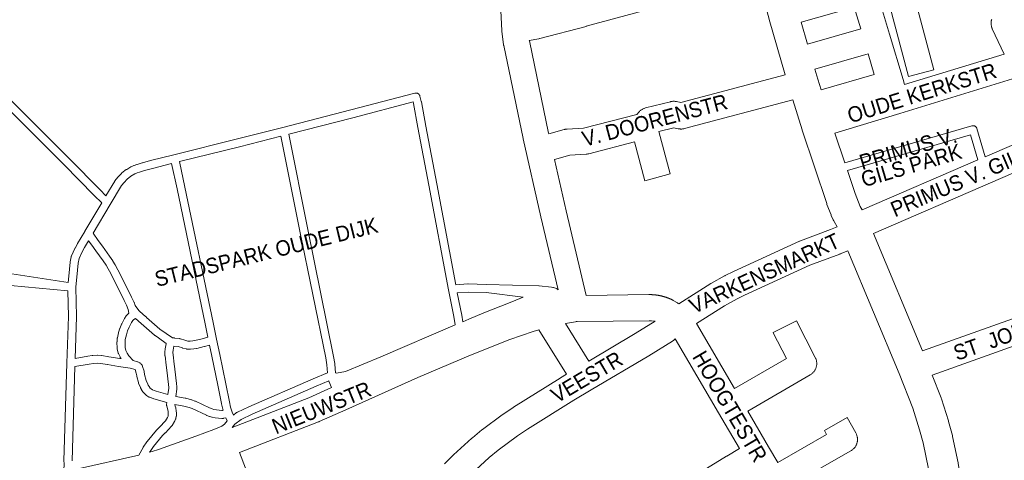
# Model space of a CAD drawing. Header units: metres. Extents: x 123819 to 142731, y 393440 to 405763.
# Tile 153 of 256: x 133764 to 134255, y 395764 to 395984. Entities that reach past the tile are written whole.
import ezdxf
from ezdxf.enums import TextEntityAlignment as Align

# ---------------------------------------------------------------- set-up
doc = ezdxf.new("R2010")
doc.units = ezdxf.units.M
doc.header["$MEASUREMENT"] = 0
for name, color, linetype, lineweight in [('gs-anno-wegen algemeen tekst', 7, 'Continuous', 0), ('gs-knt-aanvullende hoofdweg', 7, 'Continuous', 0), ('gs-knt-paden', 7, 'Continuous', 0), ('gs-knt-wegen algemeen', 7, 'Continuous', 0)]:
    doc.layers.add(name, color=color, linetype=linetype, lineweight=lineweight)
doc.styles.add('Style-Arial', font='arial.ttf')

msp = doc.modelspace()

# ---------------------------------------------------------------- linework, layer by layer
at = {"layer": 'gs-knt-aanvullende hoofdweg', "color": 7, "linetype": 'Continuous', "flags": 128}
for points in [[(134145.57, 395956.91), (134137.59, 395984.46), (134137.55, 395984.6), (134132.21, 396004.51)], [(134153.59, 395983.18), (134156.78, 395972.18)], [(134160.41, 395959.67), (134161.83, 395954.76), (134163.51, 395949.36)], [(134171.48, 395880.96), (134169.94, 395883.76), (134169.81, 395884), (134169.55, 395884.53), (134169.53, 395884.57), (134169.4, 395884.84), (134169.38, 395884.88), (134168.56, 395886.73), (134168.43, 395887.04), (134166.43, 395892.19), (134166.4, 395892.28), (134166.35, 395892.41), (134166.28, 395892.62), (134154.04, 395929.31), (134153.99, 395929.45), (134149.31, 395944.44)], [(134170.4, 395927.71), (134175.33, 395912.94)], [(134176.6, 395909.12), (134180.45, 395897.59), (134183.05, 395891.12), (134183.96, 395889.46)], [(134189.57, 395877.71), (134214.02, 395819.12)], [(134228.32, 395699.61), (134228.12, 395701.45), (134219.06, 395748.68), (134219.03, 395748.81), (134217.04, 395760.28), (134214.43, 395773.16), (134212.58, 395779.79), (134209.28, 395790.48), (134202.48, 395807.75), (134176.89, 395869.1)], [(134218.9, 395807.04), (134223.36, 395795.72), (134223.45, 395795.45), (134223.54, 395795.19), (134226.96, 395784.13), (134227.02, 395783.92), (134228.97, 395776.92), (134229.04, 395776.66), (134229.1, 395776.4), (134231.78, 395763.16), (134231.82, 395762.96), (134233.82, 395751.45), (134242.93, 395703.97), (134242.98, 395703.67), (134243.02, 395703.36), (134243.87, 395695.5), (134245.31, 395685.62), (134247.8, 395671.68)]]:
    msp.add_lwpolyline(points, dxfattribs=at)
at = {"layer": 'gs-knt-paden', "color": 7, "linetype": 'Continuous', "flags": 128}
for points in [[(133747.25, 395956.22), (133776.21, 395927.39), (133776.21, 395927.38), (133788.64, 395914.94), (133803.86, 395899.45), (133806.84, 395896.49), (133811.17, 395903.74), (133811.22, 395903.81), (133811.26, 395903.87), (133811.31, 395903.94), (133812.72, 395905.76), (133812.77, 395905.81), (133812.81, 395905.86), (133812.86, 395905.91), (133814.56, 395907.7), (133814.61, 395907.75), (133814.67, 395907.81), (133814.73, 395907.86), (133814.79, 395907.91), (133816.96, 395909.57), (133817.03, 395909.62), (133817.1, 395909.66), (133817.17, 395909.71), (133819.28, 395910.94), (133819.35, 395910.98), (133819.41, 395911.01), (133819.48, 395911.04), (133820.79, 395911.62), (133820.86, 395911.65), (133820.92, 395911.68), (133822.24, 395912.15), (133822.32, 395912.18), (133824.9, 395912.98), (133824.99, 395913.01), (133829.08, 395914.08), (133840.62, 395917.02), (133840.63, 395917.03), (133872.42, 395924.91), (133895.11, 395930.62), (133929, 395939.36), (133960.94, 395947.73), (133961.04, 395947.75), (133961.14, 395947.77), (133961.23, 395947.78), (133961.33, 395947.79), (133961.43, 395947.79), (133961.53, 395947.79), (133961.63, 395947.79), (133961.73, 395947.77), (133961.82, 395947.76), (133961.92, 395947.74), (133962.01, 395947.71), (133962.11, 395947.68), (133962.2, 395947.65), (133962.29, 395947.61), (133962.38, 395947.57), (133962.47, 395947.52), (133962.55, 395947.47), (133962.63, 395947.41), (133962.71, 395947.35), (133962.79, 395947.29), (133962.86, 395947.22), (133962.93, 395947.15), (133962.99, 395947.08), (133963.05, 395947), (133963.11, 395946.92), (133963.16, 395946.84), (133963.21, 395946.75), (133963.26, 395946.66), (133963.3, 395946.57), (133963.34, 395946.48), (133963.37, 395946.39), (133963.4, 395946.29), (133964.11, 395943.59), (133964.12, 395943.52), (133964.14, 395943.44), (133966.35, 395931.26), (133971.77, 395902.55), (133981.24, 395852.1), (133987.37, 395852.5), (133987.46, 395852.51), (133987.55, 395852.51), (133996.51, 395852.31), (134022.77, 395851.55), (134022.85, 395851.54), (134022.93, 395851.54), (134028.98, 395850.88), (134029.04, 395850.87), (134029.1, 395850.86), (134029.7, 395850.76), (134029.78, 395850.74), (134029.86, 395850.73), (134029.93, 395850.71), (134030.01, 395850.68), (134031.48, 395850.19), (134031.52, 395850.18), (134031.57, 395850.16), (134031.61, 395850.14), (134031.66, 395850.12), (134031.7, 395850.1), (134031.75, 395850.08), (134031.79, 395850.06), (134031.84, 395850.03), (134031.87, 395850.01), (134031.92, 395849.98), (134031.96, 395849.96), (134032, 395849.92), (134032.04, 395849.9), (134032.08, 395849.87), (134032.12, 395849.84), (134032.16, 395849.8), (134032.19, 395849.77), (134032.35, 395849.63)], [(133738.12, 395860.89), (133787.96, 395853.17), (133788.58, 395859.77), (133788.58, 395859.82), (133789.01, 395863.43), (133789.02, 395863.49), (133789.03, 395863.54), (133789.47, 395866.09), (133789.49, 395866.18), (133789.51, 395866.27), (133789.53, 395866.35), (133789.56, 395866.43), (133789.6, 395866.52), (133789.63, 395866.6), (133791.32, 395870.23), (133791.35, 395870.3), (133791.39, 395870.36), (133792.64, 395872.61), (133792.66, 395872.65), (133796.23, 395878.76), (133796.24, 395878.78), (133804.72, 395892.94), (133801.02, 395896.6), (133801, 395896.62), (133785.77, 395912.11), (133773.37, 395924.54), (133747.62, 395950.17)], [(133921.29, 395808.19), (133921.73, 395807.95), (133926.29, 395808.75), (133943.85, 395816.1), (133981.02, 395832.07), (133980.3, 395836.25), (133977.62, 395849.58), (133977.62, 395849.6), (133967.82, 395901.81), (133962.4, 395930.52), (133962.4, 395930.53), (133960.2, 395942.65), (133960.02, 395943.33), (133930.01, 395935.47), (133897.95, 395927.2), (133907.5, 395879.63), (133920.35, 395816.36), (133920.36, 395816.3), (133920.98, 395812.74), (133920.99, 395812.67), (133921, 395812.6), (133921, 395812.53), (133921.29, 395808.19)], [(134175.33, 395912.94), (134238.74, 395931.4), (134238.83, 395931.43), (134238.93, 395931.45), (134239.03, 395931.46), (134239.13, 395931.47), (134239.22, 395931.48), (134239.32, 395931.48), (134239.42, 395931.48), (134239.52, 395931.47), (134239.62, 395931.46), (134239.71, 395931.44), (134239.81, 395931.42), (134239.9, 395931.39), (134240, 395931.36), (134240.09, 395931.32), (134240.18, 395931.28), (134240.27, 395931.23), (134240.35, 395931.18), (134240.43, 395931.13), (134240.51, 395931.07), (134240.59, 395931.01), (134240.67, 395930.95), (134240.74, 395930.88), (134240.8, 395930.81), (134240.87, 395930.73), (134240.93, 395930.65), (134240.98, 395930.57), (134241.03, 395930.49), (134241.08, 395930.4), (134241.13, 395930.31), (134241.16, 395930.22), (134241.2, 395930.13), (134241.23, 395930.04)], [(134241.23, 395930.04), (134245.35, 395916.02)], [(133861.95, 395824.97), (133863.61, 395817.36), (133863.62, 395817.33), (133866.59, 395802.75), (133866.59, 395802.73), (133868.37, 395793.62), (133868.98, 395791.09), (133869.69, 395788.59), (133870.39, 395787.08), (133872.01, 395788.29), (133872.08, 395788.34), (133872.15, 395788.38), (133872.23, 395788.43), (133872.3, 395788.47), (133872.38, 395788.51), (133878.13, 395791.12), (133878.16, 395791.14), (133910.09, 395805.12), (133910.09, 395805.13), (133917.26, 395808.23), (133917, 395812.16), (133916.41, 395815.59), (133903.56, 395878.83), (133894.05, 395926.2), (133873.4, 395921.01), (133843.48, 395913.59), (133846.2, 395900.77), (133860.23, 395833.36), (133861.94, 395824.97), (133861.95, 395824.97), (133861.95, 395824.97)], [(134241.63, 395914.41), (134237.94, 395926.98), (134176.6, 395909.12)], [(133803.01, 395874.23), (133805.03, 395871.35), (133808.63, 395866.34), (133808.65, 395866.32), (133810.22, 395864.06), (133810.25, 395864.01), (133810.28, 395863.96), (133811.43, 395862.08), (133811.46, 395862.03), (133811.48, 395861.98), (133812.77, 395859.58), (133812.8, 395859.53), (133819.57, 395846.03), (133819.59, 395845.99), (133820.76, 395843.53), (133820.8, 395843.44), (133820.83, 395843.36), (133821.44, 395841.73), (133823.2, 395839.21), (133825.55, 395837.14), (133827.05, 395835.86), (133827.08, 395835.83), (133833.64, 395830.02), (133839.96, 395825.62), (133840.98, 395825.55), (133841.04, 395825.54), (133841.1, 395825.54), (133843.59, 395825.21), (133843.68, 395825.2), (133843.78, 395825.18), (133843.87, 395825.15), (133843.96, 395825.13), (133846.13, 395824.41), (133847.67, 395824.02), (133848.83, 395823.92), (133850.09, 395824.05), (133851.18, 395824.24), (133854.86, 395825.19), (133857.64, 395825.98), (133856.29, 395832.54), (133842.27, 395899.95), (133839.58, 395912.61), (133830.09, 395910.19), (133826.05, 395909.13), (133823.55, 395908.35), (133822.36, 395907.92), (133821.21, 395907.41), (133819.3, 395906.3), (133817.36, 395904.81), (133815.84, 395903.21), (133814.56, 395901.57), (133808.98, 395892.23), (133800.38, 395877.86), (133803.01, 395874.24), (133803.01, 395874.24), (133803.01, 395874.23)], [(133816.12, 395835.27), (133816.15, 395835.33), (133816.94, 395836.58), (133816.99, 395836.65), (133817.03, 395836.72), (133817.08, 395836.78), (133817.14, 395836.85), (133817.19, 395836.91), (133817.25, 395836.96), (133818.13, 395837.81), (133818.19, 395837.86), (133818.25, 395837.91), (133818.3, 395837.95), (133817.95, 395839.71), (133817.09, 395841.88), (133815.97, 395844.24), (133809.22, 395857.71), (133807.97, 395860.03), (133806.88, 395861.82), (133805.36, 395864.01), (133801.76, 395869.01), (133801.75, 395869.03), (133799.73, 395871.92), (133798.15, 395874.08), (133796.14, 395870.64), (133794.94, 395868.47), (133793.39, 395865.14), (133793, 395862.91), (133792.58, 395859.37), (133791.79, 395850.91), (133792.11, 395836.24), (133792.11, 395836.19), (133792.1, 395836.13), (133791.44, 395815.35), (133797.71, 395816.41), (133799.95, 395816.83), (133800.03, 395816.84), (133800.12, 395816.86), (133800.21, 395816.86), (133802.59, 395816.99), (133802.67, 395817), (133802.76, 395817), (133802.84, 395816.99), (133804.62, 395816.87), (133804.7, 395816.86), (133804.78, 395816.85), (133804.85, 395816.84), (133808.18, 395816.22), (133813.74, 395815.33), (133814.35, 395815.24), (133813.97, 395815.84), (133813.92, 395815.92), (133813.87, 395816), (133813.83, 395816.09), (133813.06, 395817.75), (133813.02, 395817.83), (133812.99, 395817.91), (133812.96, 395818), (133812.94, 395818.08), (133812.43, 395820.02), (133812.41, 395820.12), (133812.39, 395820.21), (133812.38, 395820.31), (133812.37, 395820.41), (133812.37, 395820.51), (133812.33, 395823.49), (133812.33, 395823.59), (133812.34, 395823.68), (133812.47, 395825.29), (133812.48, 395825.38), (133812.49, 395825.47), (133812.51, 395825.57), (133813.09, 395828.15), (133813.11, 395828.24), (133813.14, 395828.33), (133813.82, 395830.46), (133813.85, 395830.53), (133813.87, 395830.61), (133814.66, 395832.51), (133814.7, 395832.6), (133814.74, 395832.68), (133816.08, 395835.2), (133816.11, 395835.26), (133816.11, 395835.27), (133816.12, 395835.27)], [(133785.72, 395755.41), (133785.97, 395763.01), (133785.9, 395764.1), (133785.89, 395764.2), (133785.89, 395764.29), (133787.35, 395813.02), (133788.09, 395836.21), (133787.81, 395849.14), (133723.27, 395855.02)], [(133984.25, 395836.96), (133984.82, 395833.69), (133987.85, 395834.98), (133987.87, 395834.99), (133995.3, 395838.06), (133995.32, 395838.07), (134007.58, 395842.97), (134014.87, 395845.97), (133996.4, 395848.29), (133987.55, 395848.49), (133982.01, 395848.12), (133984.24, 395837.02), (133984.25, 395836.97), (133984.25, 395836.96), (133984.25, 395836.96)], [(133831.88, 395799.02), (133837.7, 395797.34), (133838.19, 395800.44), (133838.19, 395800.8), (133838.03, 395802.38), (133837.23, 395809.55), (133836.89, 395811.94), (133836.28, 395816.6), (133836.27, 395816.68), (133836.26, 395816.76), (133836.2, 395818.35), (133836.2, 395818.44), (133836.2, 395818.53), (133836.21, 395818.62), (133836.33, 395819.9), (133836.34, 395819.96), (133836.35, 395820.03), (133836.36, 395820.1), (133836.86, 395822.58), (133836.88, 395822.67), (133836.9, 395822.75), (133836.92, 395822.84), (133832.99, 395825.62), (133831.29, 395826.76), (133831.22, 395826.81), (133831.15, 395826.86), (133831.08, 395826.92), (133824.43, 395832.81), (133821.54, 395835.31), (133820.8, 395834.79), (133820.21, 395834.23), (133819.59, 395833.25), (133818.34, 395830.88), (133817.62, 395829.15), (133816.99, 395827.19), (133816.46, 395824.83), (133816.35, 395823.45), (133816.38, 395820.8), (133816.78, 395819.27), (133817.42, 395817.9), (133818.18, 395816.72), (133820.35, 395814.25), (133822.61, 395813.7), (133822.67, 395813.68), (133822.73, 395813.66), (133822.8, 395813.64), (133823.11, 395813.51), (133823.41, 395813.36), (133823.7, 395813.18), (133823.97, 395812.97), (133824.22, 395812.74), (133824.45, 395812.49), (133824.66, 395812.22), (133824.84, 395811.93), (133824.99, 395811.63), (133825.12, 395811.31), (133825.82, 395809.03), (133825.85, 395808.95), (133825.87, 395808.86), (133825.89, 395808.78), (133826.13, 395807.35), (133826.91, 395804.41), (133827.68, 395802.48), (133827.94, 395801.98), (133828.32, 395801.33), (133828.95, 395800.58), (133829.45, 395800.14), (133830.1, 395799.7), (133830.85, 395799.38), (133831.87, 395799.03), (133831.88, 395799.03), (133831.88, 395799.02)], [(133858.47, 395822.04), (133855.92, 395821.32), (133855.85, 395821.3), (133852.15, 395820.33), (133852.08, 395820.32), (133852.02, 395820.3), (133851.95, 395820.29), (133850.7, 395820.08), (133850.64, 395820.07), (133850.59, 395820.06), (133849.07, 395819.9), (133848.99, 395819.89), (133848.91, 395819.89), (133848.83, 395819.89), (133848.75, 395819.89), (133848.67, 395819.89), (133847.15, 395820.03), (133847.07, 395820.04), (133847, 395820.05), (133846.92, 395820.07), (133846.84, 395820.08), (133845.07, 395820.53), (133845, 395820.55), (133844.93, 395820.57), (133842.88, 395821.25), (133840.75, 395821.53), (133840.32, 395819.41), (133840.22, 395818.37), (133840.28, 395817.07), (133840.88, 395812.44), (133841.21, 395810.09), (133841.22, 395810.03), (133842.03, 395802.82), (133842.03, 395802.79), (133842.2, 395801.09), (133842.2, 395801.02), (133842.21, 395800.96), (133842.21, 395800.89), (133842.21, 395800.27), (133842.2, 395800.19), (133842.2, 395800.12), (133842.19, 395800.04), (133842.18, 395799.97), (133841.62, 395796.41), (133846.4, 395795.54), (133846.5, 395795.52), (133846.59, 395795.5), (133849.54, 395794.66), (133849.6, 395794.64), (133849.65, 395794.63), (133851.21, 395794.09), (133851.28, 395794.06), (133851.35, 395794.03), (133851.42, 395794), (133858.54, 395790.63), (133859.81, 395790.18), (133860.7, 395789.91), (133862, 395789.68), (133863.31, 395789.51), (133864.62, 395789.41), (133864.92, 395789.43), (133865.27, 395789.49), (133865.12, 395789.95), (133865.1, 395790.02), (133865.08, 395790.09), (133864.45, 395792.72), (133864.43, 395792.81), (133862.65, 395801.95), (133859.68, 395816.51), (133858.47, 395822.04)], [(133837.09, 395792.31), (133837.18, 395793.31), (133830.71, 395795.18), (133830.63, 395795.21), (133829.48, 395795.6), (133829.4, 395795.62), (133829.33, 395795.65), (133828.33, 395796.08), (133828.25, 395796.12), (133828.16, 395796.17), (133828.08, 395796.21), (133828, 395796.26), (133827.09, 395796.88), (133827.01, 395796.94), (133826.94, 395796.99), (133826.87, 395797.05), (133826.17, 395797.67), (133826.1, 395797.74), (133826.04, 395797.8), (133825.97, 395797.88), (133825.13, 395798.87), (133825.08, 395798.94), (133825.03, 395799.01), (133824.98, 395799.08), (133824.93, 395799.15), (133824.44, 395800), (133824.41, 395800.05), (133824.39, 395800.1), (133824.06, 395800.73), (133824.02, 395800.81), (133823.98, 395800.9), (133823.13, 395803.03), (133823.1, 395803.11), (133823.07, 395803.19), (133823.05, 395803.27), (133822.22, 395806.41), (133822.2, 395806.5), (133822.19, 395806.58), (133821.95, 395807.96), (133821.36, 395809.86), (133818.86, 395810.48), (133813.1, 395811.36), (133807.58, 395812.24), (133807.48, 395812.26), (133804.23, 395812.87), (133802.69, 395812.97), (133800.56, 395812.86), (133798.44, 395812.46), (133798.4, 395812.45), (133791.32, 395811.25), (133789.91, 395764.27)], [(133919.37, 395800.84), (133917.99, 395804.02), (133917.96, 395804.11), (133917.94, 395804.15), (133911.69, 395801.44), (133879.79, 395787.46), (133874.24, 395784.94), (133871.03, 395782.54), (133869.7, 395780.82)], [(133792.16, 395760.07), (133823.17, 395767.04), (133825.32, 395770.96), (133825.37, 395771.04), (133825.42, 395771.12), (133827.21, 395773.75), (133827.27, 395773.83), (133827.32, 395773.9), (133831.99, 395779.58), (133832.05, 395779.64), (133832.11, 395779.71), (133832.17, 395779.77), (133833.56, 395781.06), (133836.51, 395784.22), (133837.55, 395785.89), (133837.83, 395786.52), (133837.92, 395786.97), (133837.93, 395787.84), (133837.87, 395788.82), (133837.76, 395789.61), (133837.53, 395790.27), (133837.5, 395790.33), (133837.49, 395790.4), (133837.16, 395791.59), (133837.13, 395791.68), (133837.11, 395791.76), (133837.1, 395791.85), (133837.09, 395791.94), (133837.08, 395792.03), (133837.08, 395792.13), (133837.08, 395792.22), (133837.09, 395792.3), (133837.09, 395792.31), (133837.09, 395792.31)], [(133856.91, 395786.96), (133849.8, 395790.32), (133848.39, 395790.81), (133845.59, 395791.6), (133841.14, 395792.41), (133841.13, 395792.31), (133841.34, 395791.54), (133841.61, 395790.76), (133841.64, 395790.67), (133841.67, 395790.58), (133841.69, 395790.49), (133841.7, 395790.39), (133841.86, 395789.32), (133841.88, 395789.22), (133841.88, 395789.13), (133841.94, 395787.99), (133841.95, 395787.93), (133841.95, 395787.87), (133841.94, 395786.73), (133841.93, 395786.65), (133841.93, 395786.57), (133841.92, 395786.49), (133841.91, 395786.41), (133841.89, 395786.33), (133841.72, 395785.5), (133841.7, 395785.42), (133841.68, 395785.34), (133841.65, 395785.26), (133841.63, 395785.19), (133841.59, 395785.11), (133841.18, 395784.16), (133841.15, 395784.09), (133841.12, 395784.02), (133841.08, 395783.96), (133841.04, 395783.9), (133839.82, 395781.92), (133839.78, 395781.86), (133839.73, 395781.79), (133839.68, 395781.73), (133839.63, 395781.67), (133839.58, 395781.61), (133836.44, 395778.26), (133836.4, 395778.22), (133836.35, 395778.17), (133835.01, 395776.92), (133830.48, 395771.42), (133828.8, 395768.93), (133828.55, 395768.49), (133829.82, 395768.84), (133833.06, 395769.96), (133851.65, 395776.63), (133860.64, 395779.91), (133864.56, 395781.52), (133865.91, 395782.49), (133867.27, 395784.25), (133866.62, 395785.65), (133865.52, 395785.46), (133865.44, 395785.44), (133865.37, 395785.43), (133865.3, 395785.43), (133864.77, 395785.39), (133864.7, 395785.39), (133864.62, 395785.39), (133864.55, 395785.39), (133862.95, 395785.51), (133861.37, 395785.71), (133859.8, 395785.99), (133859.71, 395786.01), (133859.63, 395786.04), (133858.6, 395786.34), (133858.55, 395786.36), (133858.5, 395786.38), (133857.09, 395786.88), (133857, 395786.92), (133856.91, 395786.96), (133856.91, 395786.96), (133856.91, 395786.96)]]:
    msp.add_lwpolyline(points, dxfattribs=at)
at = {"layer": 'gs-knt-wegen algemeen', "color": 7, "linetype": 'Continuous', "flags": 128}
for points in [[(134032.35, 395849.63), (134023.72, 395885.96), (134023.71, 395886.02), (134014.85, 395925), (134014.83, 395925.12), (134005.18, 395971.48), (134005.13, 395971.76), (134005.09, 395972.04), (134004.32, 395978.49), (134004.28, 395978.93), (134003.77, 395988.9), (133998.56, 396012.68), (133979.18, 396101.21), (133969.31, 396146.32)], [(134132.21, 396004.51), (134046.29, 395981.09), (134046.24, 395981.07), (134023.22, 395975), (134022.99, 395974.94), (134022.76, 395974.9), (134017.97, 395973.99)], [(134190.04, 396002.65), (134190.65, 396000.61), (134197.63, 395977.18), (134204.38, 395954.53), (134205.14, 395951.98), (134254.75, 395967.2)], [(134156.78, 395972.18), (134183.27, 395979.77), (134180.01, 395990.73), (134153.59, 395983.18)], [(134254.75, 395967.2), (134248.87, 395979.85), (134248.74, 395980.13), (134248.63, 395980.42), (134248.54, 395980.71), (134248.46, 395981.01), (134248.39, 395981.31), (134248.33, 395981.61), (134248.3, 395981.92), (134248.27, 395982.22), (134248.26, 395982.53), (134248.26, 395982.84), (134248.28, 395983.14), (134248.32, 395983.45), (134248.36, 395983.75), (134248.43, 395984.05), (134248.5, 395984.35), (134248.59, 395984.65)], [(134017.97, 395973.99), (134017.98, 395973.86), (134027.56, 395927.83), (134027.66, 395927.39)], [(134163.51, 395949.36), (134190.03, 395957.08), (134186.99, 395967.29), (134160.41, 395959.67)], [(134027.66, 395927.39), (134035.34, 395929.58), (134035.62, 395929.65), (134035.9, 395929.71), (134036.19, 395929.76), (134036.48, 395929.79), (134036.77, 395929.82), (134044.95, 395930.27), (134071.51, 395937.1), (134072.71, 395938.41), (134072.93, 395938.64), (134073.16, 395938.86), (134073.4, 395939.06), (134073.65, 395939.26), (134073.9, 395939.44), (134074.17, 395939.61), (134074.45, 395939.76), (134074.73, 395939.91), (134075.02, 395940.04), (134075.31, 395940.15), (134075.61, 395940.25), (134075.91, 395940.33), (134088.31, 395943.48), (134088.61, 395943.55), (134088.91, 395943.6), (134089.21, 395943.64), (134089.51, 395943.67), (134089.82, 395943.68), (134090.12, 395943.68), (134090.43, 395943.66), (134090.73, 395943.63), (134091.03, 395943.58), (134091.33, 395943.52), (134093.49, 395943.04), (134145.57, 395956.91)], [(134261.04, 395955.51), (134202.68, 395937.61), (134170.4, 395927.71)], [(134245.35, 395916.02), (134272.68, 395927.85)], [(134286.3, 395919.53), (134283.75, 395918.45), (134247.92, 395902.95), (134189.57, 395877.71)], [(134030.55, 395914.67), (134036.4, 395888.93), (134046.4, 395846.83)], [(134183.96, 395889.46), (134241.63, 395914.41)], [(134046.4, 395846.83), (134077.57, 395847.2), (134077.72, 395847.2), (134077.87, 395847.2), (134078.02, 395847.2), (134078.17, 395847.2), (134078.32, 395847.19), (134078.47, 395847.19), (134078.62, 395847.19), (134078.77, 395847.18), (134078.92, 395847.18), (134079.07, 395847.17), (134079.22, 395847.16), (134079.37, 395847.16), (134079.52, 395847.15), (134079.67, 395847.14), (134079.82, 395847.13), (134079.97, 395847.12), (134080, 395847.11), (134080.15, 395847.1), (134080.3, 395847.09), (134080.45, 395847.07), (134080.6, 395847.06), (134080.75, 395847.04), (134080.9, 395847.03), (134081.04, 395847.01), (134081.19, 395846.99), (134081.34, 395846.97), (134081.49, 395846.95), (134081.64, 395846.93), (134081.79, 395846.91), (134081.93, 395846.89), (134082.08, 395846.86), (134082.23, 395846.84), (134082.4, 395846.81), (134082.55, 395846.78), (134082.69, 395846.76), (134082.84, 395846.73), (134082.99, 395846.7), (134083.14, 395846.67), (134083.28, 395846.64), (134083.43, 395846.61), (134083.58, 395846.58), (134083.72, 395846.54), (134083.87, 395846.51), (134084.01, 395846.48), (134084.16, 395846.44), (134084.31, 395846.4), (134084.45, 395846.37), (134084.6, 395846.33), (134084.74, 395846.29), (134084.76, 395846.28), (134084.91, 395846.25), (134085.05, 395846.2), (134085.19, 395846.16), (134085.34, 395846.12), (134085.48, 395846.08), (134085.62, 395846.03), (134085.77, 395845.99), (134085.91, 395845.95), (134086.05, 395845.9), (134086.19, 395845.85), (134086.33, 395845.8), (134086.48, 395845.76), (134086.62, 395845.71), (134086.76, 395845.66), (134086.9, 395845.61), (134087.04, 395845.55), (134087.07, 395845.54), (134087.21, 395845.49), (134087.35, 395845.44), (134087.49, 395845.38), (134087.63, 395845.33), (134087.77, 395845.27), (134087.91, 395845.21), (134088.05, 395845.16), (134088.18, 395845.1), (134088.32, 395845.04), (134088.46, 395844.98), (134088.6, 395844.92), (134088.73, 395844.86), (134088.87, 395844.79), (134089.01, 395844.73), (134089.14, 395844.67), (134089.28, 395844.6), (134089.52, 395844.48), (134089.76, 395844.34), (134091.79, 395843.15), (134092.03, 395843), (134092.26, 395842.84), (134092.54, 395842.64), (134108.56, 395852.71), (134108.83, 395852.87), (134115.37, 395856.56), (134115.54, 395856.65), (134115.71, 395856.74), (134119.72, 395858.69), (134119.86, 395858.75), (134152.73, 395873.86), (134152.95, 395873.95), (134153.18, 395874.04), (134168.19, 395879.62), (134171.48, 395880.96)], [(134176.89, 395869.1), (134173, 395867.52), (134172.82, 395867.45), (134157.94, 395861.92), (134125.36, 395846.95), (134121.59, 395845.12)], [(134214.02, 395819.12), (134299.13, 395849.49), (134299.42, 395849.58), (134307.1, 395851.93), (134307.55, 395852.06)], [(134121.59, 395845.12), (134115.35, 395841.6), (134101.34, 395832.79)], [(134303.01, 395837.05), (134218.9, 395807.04)], [(134041.34, 395833.75), (134040.92, 395833.61), (134036.02, 395832.85), (134047.69, 395814.05)], [(134041.35, 395833.75), (134041.34, 395833.75)], [(134041.35, 395833.75), (134041.34, 395833.75)], [(134080.69, 395833.87), (134080.06, 395834), (134078.9, 395834.14), (134077.74, 395834.18), (134041.8, 395833.75), (134041.35, 395833.75)], [(134047.69, 395814.05), (134070.84, 395827.76), (134080.69, 395833.87)], [(134036.48, 395807.42), (134022.71, 395829.6), (134019.85, 395828.83), (134008.19, 395824.76), (133988.62, 395816.98), (133962.44, 395805.88), (133926.45, 395789.74), (133913.19, 395783.8), (133913.04, 395783.73), (133912.89, 395783.67), (133873.48, 395768.32)], [(134090.78, 395825.05), (134090.07, 395824.44), (134089.82, 395824.24), (134089.56, 395824.06), (134089.3, 395823.89), (134077.65, 395816.66), (134077.53, 395816.59), (134048.83, 395799.6), (134040.19, 395794.49), (134017.01, 395779.97), (134012.1, 395776.69), (134002.46, 395769.53), (133997.95, 395765.82), (133989.05, 395757.76), (133984.88, 395753.59), (133980.84, 395749.29), (133973.07, 395740.15), (133961.4, 395724.9)], [(134122.8, 395770.33), (134112.39, 395788.13), (134090.78, 395825.05)], [(133975.6, 395762.73), (133979.96, 395767.08), (133980.19, 395767.3), (133989.32, 395775.58), (133989.56, 395775.78), (133994.33, 395779.69), (133994.57, 395779.89), (134004.47, 395787.24), (134004.73, 395787.42), (134009.85, 395790.85), (134010.01, 395790.96), (134033.35, 395805.57), (134033.49, 395805.65), (134036.48, 395807.42)], [(133869.7, 395780.82), (133908.01, 395795.75), (133919.37, 395800.84)], [(133873.48, 395768.32), (133878.6, 395755), (133879.05, 395754.26), (133879.25, 395754.07), (133897.66, 395740.43), (133897.73, 395740.38), (133897.82, 395740.3), (133897.93, 395740.22), (133897.99, 395740.16), (133904.11, 395734.97), (133936.15, 395712.03)], [(134093.37, 395752.4), (134116.38, 395766.57), (134116.5, 395766.64), (134122.8, 395770.33)]]:
    msp.add_lwpolyline(points, dxfattribs=at)
for points in [[(134207.06, 396006.89), (134219.67, 395959.41, -0.383982), (134219.66, 395959.4), (134207.09, 395956.06, -0.383983), (134207.08, 395956.07), (134194.43, 396003.75)], [(134149.31, 395944.44), (134095.3, 395930.05), (134095, 395929.98), (134094.69, 395929.92), (134094.38, 395929.87), (134094.07, 395929.84), (134093.76, 395929.83), (134093.45, 395929.83), (134093.14, 395929.85), (134092.82, 395929.88), (134092.52, 395929.92), (134092.21, 395929.99), (134090.01, 395930.48), (134082.49, 395928.57), (134088.22, 395907.46, -0.384074), (134088.21, 395907.44), (134075.66, 395904.04, -0.384077), (134075.65, 395904.05), (134070.41, 395923.37), (134047.57, 395917.5), (134047.32, 395917.44), (134047.07, 395917.39), (134046.81, 395917.35), (134046.56, 395917.32), (134046.3, 395917.3), (134038.21, 395916.86), (134030.55, 395914.67)], [(134101.34, 395832.79), (134120.34, 395800.31), (134146.2, 395815.36), (134139.59, 395828.2, -0.369052), (134139.6, 395828.21), (134151.16, 395834.16, -0.369054), (134151.17, 395834.16), (134160.61, 395815.82), (134160.74, 395815.54), (134160.87, 395815.24), (134160.98, 395814.94), (134161.07, 395814.64), (134161.16, 395814.33), (134161.22, 395814.02), (134161.27, 395813.7), (134161.3, 395813.39), (134161.32, 395813.07), (134161.33, 395812.75), (134161.31, 395812.43), (134161.29, 395812.11), (134161.24, 395811.8), (134161.18, 395811.48), (134161.11, 395811.17), (134161.02, 395810.87), (134160.92, 395810.57), (134160.8, 395810.27), (134160.66, 395809.98), (134160.52, 395809.7), (134160.35, 395809.42), (134160.18, 395809.15), (134159.99, 395808.9), (134159.79, 395808.65), (134159.58, 395808.41), (134159.36, 395808.18), (134159.12, 395807.96), (134158.88, 395807.76), (134158.63, 395807.57), (134158.36, 395807.39), (134158.09, 395807.22), (134126.92, 395789.07), (134137.33, 395771.28), (134141.89, 395763.48), (134166.26, 395777.37), (134165.12, 395779.36, -0.371563), (134165.12, 395779.37), (134176.42, 395785.81, -0.371566), (134176.43, 395785.81), (134180.79, 395778.16), (134180.94, 395777.89), (134181.07, 395777.61), (134181.19, 395777.32), (134181.3, 395777.03), (134181.39, 395776.73), (134181.47, 395776.43), (134181.53, 395776.13), (134181.58, 395775.82), (134181.62, 395775.52), (134181.64, 395775.21), (134181.64, 395774.9), (134181.64, 395774.59), (134181.61, 395774.28), (134181.57, 395773.97), (134181.52, 395773.67), (134181.45, 395773.36), (134181.37, 395773.07), (134181.28, 395772.77), (134181.17, 395772.48), (134181.04, 395772.2), (134180.9, 395771.92), (134180.75, 395771.65), (134180.59, 395771.38), (134180.42, 395771.13), (134180.23, 395770.88), (134180.03, 395770.64), (134179.82, 395770.42), (134179.6, 395770.2), (134179.37, 395769.99), (134179.13, 395769.79), (134178.88, 395769.61), (134178.62, 395769.44), (134178.36, 395769.28), (134150.03, 395753.13)]]:
    msp.add_lwpolyline(points, format="xyb", dxfattribs=at)

# ---------------------------------------------------------------- texts
at = {"layer": 'gs-anno-wegen algemeen tekst', "color": 7, "style": 'Style-Arial', "width": 0.909091}
for s, rotation, p in [('OUDE KERKSTR', 17.3921, (134213.74, 395947.81)), ('V. DOORENSTR', 14.8506, (134080.53, 395934.21)), ('PRIMUS V.', 16.389, (134206.87, 395920.03)), ('PRIMUS V. GILSSTR', 23.0985, (134242.25, 395907.8)), ('GILS PARK', 16.389, (134208.46, 395911.71)), ('STADSPARK OUDE DIJK', 13.8846, (133886.75, 395868.41)), ('VARKENSMARKT', 24.6752, (134135.21, 395857.8)), ('ST  JORISSTR', 19.3898, (134261.21, 395828.72)), ('VEESTR', 30.6066, (134046.61, 395806.05)), ('HOOGTESTR', 300.4165, (134118.01, 395791.42)), ('NIEUWSTR', 22.1227, (133914.3, 395790.77))]:
    msp.add_text(s, height=7.7, rotation=rotation, dxfattribs=at).set_placement(p, align=Align.MIDDLE_CENTER)

doc.saveas('drawing.dxf')
